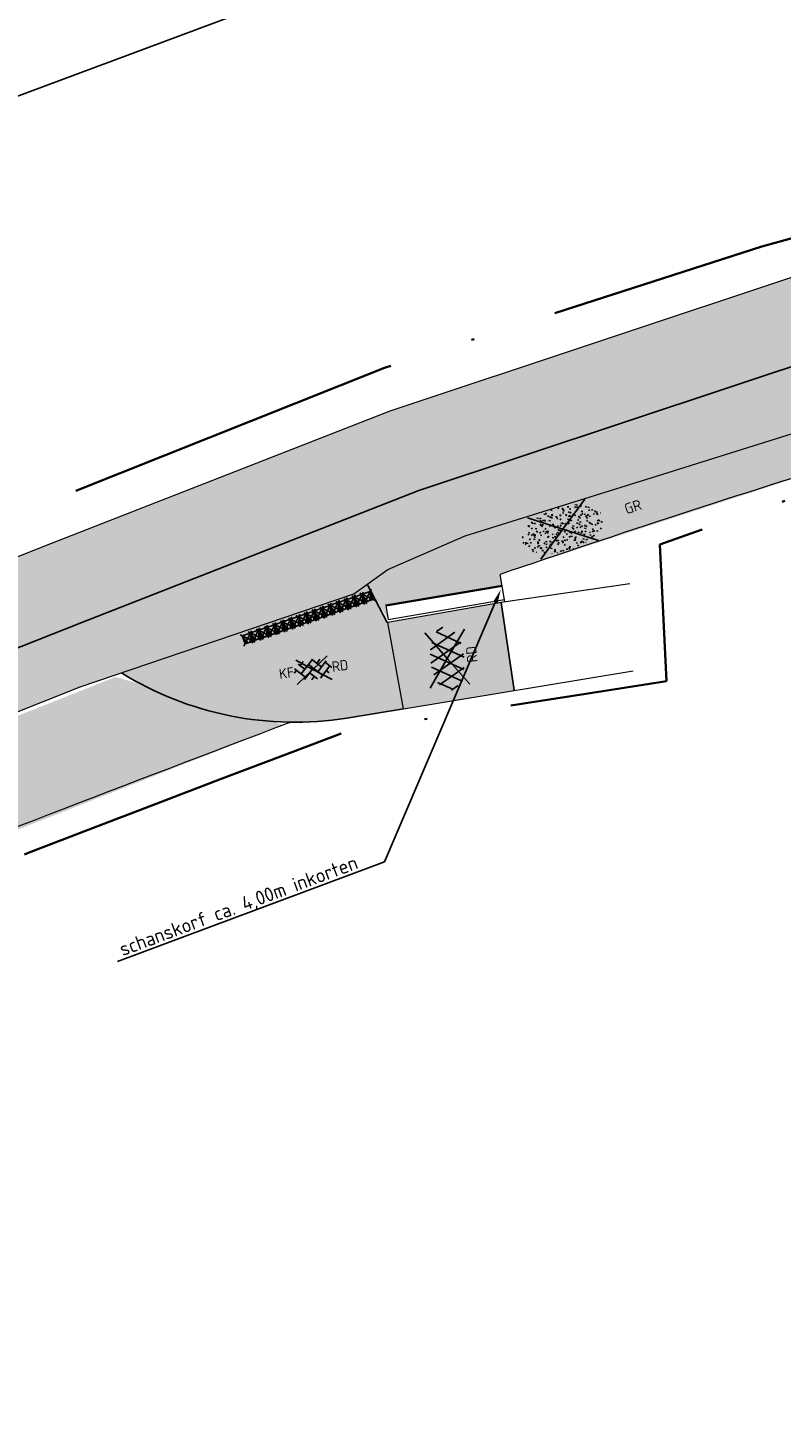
# Model space of a CAD drawing. Header units: metres. Extents: x 132493 to 135358, y 502695 to 503216.
# Tile 32 of 37: x 133378 to 133405, y 503120 to 503169. Entities that reach past the tile are written whole.
import ezdxf
from ezdxf import colors
from ezdxf.entities.mleader import LeaderData, LeaderLine
from ezdxf.enums import TextEntityAlignment as Align
from ezdxf.math import Vec2, Vec3

# ---------------------------------------------------------------- set-up
doc = ezdxf.new("R2010")
doc.units = ezdxf.units.M
doc.linetypes.add('XX-PROJECTGRENS', pattern=[18, 12, -3, 0, -3])
doc.layers.get('Defpoints').update_dxf_attribs({"color": 3})
for name, color, linetype, lineweight, plot in [('ARC- groen', 92, 'Continuous', 35, False), ('ARC- opbreken bss kf kv rood', 10, 'Continuous', 20, False), ('ARC-opbreken asfalt rood', 11, 'Continuous', 20, False), ('ARC-opbreken asfalt zwart', 252, 'Continuous', 20, False)]:
    doc.layers.add(name, color=color, linetype=linetype, lineweight=lineweight, plot=plot)
for name, color, linetype, lineweight in [('N-WE-KG-GRENS_WERKGRENS-G', 5, 'XX-PROJECTGRENS', 35), ('N-WE-VH-KANTVERHARDING-G', 2, 'Continuous', 18), ('N-WE-VH-VERHARDING_ASFALT_ZAAGSNEDE-G', 7, 'VH-ZAAGSNEDE', 25), ('V-WE-GR-GRAS-S', 3, 'Continuous', 25), ('V-WE-IE-TERREINAFSCHEIDING_KUNSTMATIG_MUUR-G', 22, 'IE-TERREINAFSCHEIDING-KUNSTMATIG-DICHT-V', 35), ('V-WE-VH-KANTOPSLUITING_OPSLUITBAND_150X250-G', 190, 'VH-OPSLUITBAND_150X250-V', 25), ('V-WE-VH-VERHARDING_ASFALT-S', 2, 'Continuous', 25), ('V-WE-VH-VERHARDING_BETONSTRAATSTEEN_KEPER-S', 2, 'Continuous', 25), ('V-WE-VH-VERKEERSTEGEL-S', 7, 'Continuous', 25), ('X-XX-AL-AANPIJLING-T25', 7, 'Continuous', 25)]:
    doc.layers.add(name, color=color, linetype=linetype, lineweight=lineweight)
doc.styles.add('NLCS-ISO', font='NLCS-ISO.ttf')
doc.styles.add('NLCS-ISO-M200-T25', font='NLCS-ISO.ttf', dxfattribs={"height": 0.5})
doc.linetypes.add('IE-TERREINAFSCHEIDING-KUNSTMATIG-DICHT-V', pattern='A,8,[24,NLCS.SHX,S=0.6,R=0,X=-4,Y=0],-1,[82,NLCS.SHX,S=0.75,R=90,X=0,Y=0],-1', length=10)
doc.linetypes.add('VH-OPSLUITBAND_150X250-V', pattern='A,8,[24,NLCS.SHX,S=1,R=0,X=0,Y=0],8,-2,4,-2', length=24)
doc.linetypes.add('VH-ZAAGSNEDE', pattern='A,1e-05,-2.54,[181,NLCS.SHX,S=2.54,R=0,X=-2.54,Y=0],-5.08,[181,NLCS.SHX,S=2.54,R=180,X=2.54,Y=0],-2.54', length=10.16001)

# ---------------------------------------------------------------- blocks, each defined once
blk = doc.blocks.new('V-SVH-BSS_KEIFORMAAT_KEPER_KL-SO')
for p, q in [((-3.361200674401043, -0.2529887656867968), (-2.893163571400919, 0.2150483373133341)), ((-3.230866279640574, 0.552751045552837), (-1.408239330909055, -1.269875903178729)), ((3.33066907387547e-16, -1.215633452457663e-16), (-2.795956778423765, 2.012935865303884)), ((-2.443047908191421, 1.249856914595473), (-1.408239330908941, 0.2150483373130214)), ((-2.150701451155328, -0.5274137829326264), (0.07668490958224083, 1.699972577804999)), ((-2.150701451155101, 0.9575104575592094), (-1.491136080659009, 1.61707582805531)), ((-1.697265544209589, -1.558902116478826), (0.07668490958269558, 0.2150483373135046)), ((-0.6657772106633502, 0.9575104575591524), (1.561609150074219, -1.269875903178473)), ((-0.0233001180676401, 1.799957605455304), (1.56160915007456, 0.2150483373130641)), ((3.33066907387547e-16, -2.464634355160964e-16), (2.795956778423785, 2.012935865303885)), ((0.819147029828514, 0.9575104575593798), (1.48126162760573, 1.619625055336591)), ((0.8191470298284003, -0.5274137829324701), (2.540532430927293, 1.193971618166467)), ((1.135075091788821, -1.696409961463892), (3.046533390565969, 0.2150483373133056)), ((2.304071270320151, 0.9575104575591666), (3.386689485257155, -0.1251077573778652)), ((0, -1.215633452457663e-16), (-3.12887873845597, -2.252621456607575)), ((-0.6657772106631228, -0.5274137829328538), (0.5803163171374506, -1.773507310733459)), ((-0.4383699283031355, -1.784930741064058), (0.0766849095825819, -1.269875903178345)), ((6.661338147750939e-16, -2.464634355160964e-16), (3.12887873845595, -2.252621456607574)), ((2.304071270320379, -0.5274137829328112), (2.796901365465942, -1.020243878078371))]:
    blk.add_line(p, q)
at = {"style": 'NLCS-ISO'}
blk.add_attdef('FORMAAT', text='', height=1.8, dxfattribs=at).set_placement((-3.394710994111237, -0.01897021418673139), align=Align.MIDDLE_RIGHT)
blk.add_attdef('KLEUR', text='', height=1.8, dxfattribs=at).set_placement((3.39489953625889, -7.275957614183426e-16), align=Align.MIDDLE_LEFT)
at = {"style": 'NLCS-ISO', "flags": 1}
blk.add_attdef('FUNCTIE', text='', height=1.8, dxfattribs=at).set_placement((0.1159930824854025, -3.584775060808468), align=Align.MIDDLE_CENTER)
blk = doc.blocks.new('V-SVH-VERKEERSTEGEL_300X300_HAAIENTAND')
h = blk.add_hatch(color=253)
h.paths.add_polyline_path([(-0.15, -0.3), (-0.1499999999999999, -2.273736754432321e-17), (1.387778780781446e-17, -0.3)])
h.paths.add_polyline_path([(-1.387778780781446e-17, -0.3), (0.15, -2.273736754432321e-17), (0.15, -0.3)])
at = {"ltscale": 0.001, "flags": 128}
for points in [[(0.2121320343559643, 0.06213203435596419), (-0.2121320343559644, -0.3621320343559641)], [(0.2121320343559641, -0.3621320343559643), (-0.2121320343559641, 0.06213203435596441)]]:
    blk.add_lwpolyline(points, dxfattribs=at)
blk.add_3dface([(-0.15, -0.3), (0.15, -0.3), (0.15, 0), (-0.15, 0)])
blk = doc.blocks.new('V-SVH-ASFALT-SO')
for p, q in [((1.110223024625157e-16, -2.498001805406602e-16), (-4.895333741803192, 3.524372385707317)), ((1.110223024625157e-16, -4.024558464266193e-16), (4.895333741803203, 3.524372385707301)), ((-3.33066907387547e-16, -2.498001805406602e-16), (-4.895333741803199, -3.524372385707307)), ((5.551115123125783e-16, -4.024558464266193e-16), (4.895333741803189, -3.524372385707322))]:
    blk.add_line(p, q)
at = {"ltscale": 0.1}
for p, q in [((-4.100111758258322, -2.048697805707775), (-1.242826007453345, 2.900266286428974)), ((0.5636441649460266, -2.958081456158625), (-2.659220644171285, 2.624084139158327)), ((-2.190445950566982, -2.741059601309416), (1.077105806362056, 2.918506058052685)), ((2.677281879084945, -2.619009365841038), (-0.5432607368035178, 2.959134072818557)), ((4.510772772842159, -1.794708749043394), (1.852845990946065, 2.808955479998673)), ((-5.554205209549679, -0.567261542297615), (-4.018330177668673, 2.092952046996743)), ((-1.82940820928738, -2.81319315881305), (-4.495765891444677, 1.805073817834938)), ((-0.01487396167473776, -2.972858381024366), (3.131131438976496, 2.476182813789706)), ((2.466129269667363, -2.675634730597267), (4.87972582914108, 1.504837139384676)), ((5.637525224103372, 0.2536987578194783), (4.955691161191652, 1.434669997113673)), ((-4.910060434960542, -1.477346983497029), (-5.644711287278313, -0.2048943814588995))]:
    blk.add_line(p, q, dxfattribs=at)
at = {"style": 'NLCS-ISO'}
blk.add_attdef('KLEUR', text='', height=1.8, dxfattribs=at).set_placement((7.295467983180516, 1.13686837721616e-13), align=Align.MIDDLE_LEFT)
at = {"style": 'NLCS-ISO', "flags": 1}
blk.add_attdef('FUNCTIE', text='', height=1.8, dxfattribs=at).set_placement((0.1159930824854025, -3.584775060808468), align=Align.MIDDLE_CENTER)
blk = doc.blocks.new('V-SGR-GRAS_01-SO')
at = {"ltscale": 0.1}
for p, q in [((-1.448094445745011, 0.6444293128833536), (-1.520538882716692, 0.6638407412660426)), ((0, 0), (-1.426722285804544, 1.027161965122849)), ((-1.301832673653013, 0.7612362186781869), (-1.32375157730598, 0.7738911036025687)), ((-1.2843362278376, 0.6840517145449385), (-1.277799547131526, 0.7587663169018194)), ((-1.153848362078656, 0.6473139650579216), (-1.206881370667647, 0.7003469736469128)), ((-0.9386756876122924, 0.8402425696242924), (-1.003627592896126, 0.8777425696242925)), ((-0.8917062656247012, 0.8119036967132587), (-0.8167062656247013, 0.8119036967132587)), ((-0.8732799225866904, 0.6553100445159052), (-0.8863035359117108, 0.7291706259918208)), ((-0.7295842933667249, 0.6473139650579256), (-0.7826173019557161, 0.7003469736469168)), ((-0.6887983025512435, 0.606853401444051), (-0.6822616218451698, 0.6815680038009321)), ((-0.5755187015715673, 0.9192489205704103), (-0.6404706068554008, 0.9567489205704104)), ((-0.5619066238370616, 0.9188498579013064), (-0.5088736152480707, 0.9718828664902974)), ((-0.4269372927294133, 0.7849215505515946), (-0.4993817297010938, 0.8043329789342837)), ((-0.4246052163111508, 0.7057330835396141), (-0.3596533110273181, 0.743233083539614)), ((-0.305320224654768, 0.6473139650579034), (-0.3583532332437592, 0.7003469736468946)), ((-0.3167062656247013, 0.8119036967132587), (-0.2417062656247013, 0.8119036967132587)), ((-0.3159448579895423, 0.773800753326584), (-0.2435004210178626, 0.7932121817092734)), ((-0.278054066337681, 0.7348787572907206), (-0.2910776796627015, 0.8087393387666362)), ((-0.2123617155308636, 0.998255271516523), (-0.2688534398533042, 1.03087078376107)), ((-0.07755409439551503, 0.6317489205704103), (-0.1425059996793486, 0.6692489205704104)), ((0, 0), (1.426722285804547, 1.027161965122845)), ((0.1189438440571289, 0.6473139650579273), (0.06591083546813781, 0.7003469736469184)), ((0.07335939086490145, 0.9932330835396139), (0.1383112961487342, 1.030733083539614)), ((0.2856028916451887, 0.7107552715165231), (0.2206509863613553, 0.7482552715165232)), ((0.2394624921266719, 0.9226217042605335), (0.3119069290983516, 0.9420331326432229)), ((0.2582937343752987, 0.8119036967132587), (0.3332937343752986, 0.8119036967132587)), ((0.3171717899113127, 0.8144474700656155), (0.3041481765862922, 0.888308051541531)), ((0.5432079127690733, 0.6473139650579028), (0.4901749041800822, 0.700346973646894)), ((0.5942198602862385, 0.9254137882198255), (0.521775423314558, 0.9448252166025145)), ((0.6487598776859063, 0.7897616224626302), (0.5838079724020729, 0.8272616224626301)), ((0.8332937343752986, 0.8119036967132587), (0.9082937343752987, 0.8119036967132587)), ((0.9123976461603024, 0.8940161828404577), (0.9069385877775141, 0.9249760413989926)), ((0.9674719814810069, 0.6473139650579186), (0.9144389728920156, 0.7003469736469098)), ((0.9271252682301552, 0.7644672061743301), (0.992077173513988, 0.8019672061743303)), ((1.011916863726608, 0.8687679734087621), (0.946964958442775, 0.9062679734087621)), ((1.149627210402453, 0.7765928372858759), (1.077182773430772, 0.796004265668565)), ((1.109260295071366, 0.767454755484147), (1.181704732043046, 0.7868661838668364)), ((1.391736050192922, 0.6473139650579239), (1.338703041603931, 0.7003469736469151)), ((-1.963883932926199, -0.07009183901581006), (-1.976907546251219, 0.003768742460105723)), ((-1.929988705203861, 0.1884380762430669), (-1.925125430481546, 0.244025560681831)), ((-1.893339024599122, 0.2367171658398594), (-1.921057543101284, 0.2527204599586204)), ((-1.667776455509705, 0.02335000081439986), (-1.595332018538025, 0.04276142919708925)), ((-1.595790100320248, 0.240727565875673), (-1.64882310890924, 0.2937605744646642)), ((-1.530182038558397, 0.3157235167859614), (-1.59513394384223, 0.3532235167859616)), ((-1.516706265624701, 0.1869036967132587), (-1.441706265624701, 0.1869036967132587)), ((-1.468505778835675, 0.5757413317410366), (-1.481529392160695, 0.6496019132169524)), ((-1.358436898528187, 0.2062951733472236), (-1.430881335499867, 0.2257066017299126)), ((-1.426759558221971, 0.4761588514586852), (-1.354315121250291, 0.4955702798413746)), ((0, 0), (-1.426722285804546, -1.027161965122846)), ((-1.420534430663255, 0.1307330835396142), (-1.355582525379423, 0.1682330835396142)), ((-1.36865807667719, 0.009476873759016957), (-1.38168169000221, 0.08333745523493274)), ((-1.375079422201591, 0.1056770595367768), (-1.3220464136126, 0.1587100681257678)), ((-1.334450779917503, 0.1112397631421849), (-1.327914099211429, 0.1859543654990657)), ((-1.1670250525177, 0.394729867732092), (-1.231976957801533, 0.4322298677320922)), ((-1.171526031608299, 0.2407275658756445), (-1.22455904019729, 0.2937605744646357)), ((-1.112369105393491, 0.1721709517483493), (-1.039924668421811, 0.1915823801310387)), ((-1.032217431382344, 0.02822351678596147), (-1.097169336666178, 0.06572351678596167)), ((-0.9684930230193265, 0.5122634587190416), (-0.9154600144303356, 0.5652964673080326)), ((-0.8926870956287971, 0.4956083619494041), (-0.9651315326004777, 0.5150197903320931)), ((-0.9417062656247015, 0.1869036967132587), (-0.8667062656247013, 0.1869036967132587)), ((-0.9225698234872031, 0.4182330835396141), (-0.8576179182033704, 0.4557330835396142)), ((-0.8030295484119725, 0.05747422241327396), (-0.8754739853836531, 0.07688565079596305)), ((-0.8713522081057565, 0.6249798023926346), (-0.7989077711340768, 0.644391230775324)), ((-0.8038680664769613, 0.4737362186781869), (-0.8688199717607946, 0.5112362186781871)), ((-0.7472619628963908, 0.2407275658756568), (-0.800294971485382, 0.293760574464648)), ((-0.7734322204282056, 0.0890455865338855), (-0.786455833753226, 0.1629061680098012)), ((-0.738912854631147, 0.03404145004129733), (-0.7323761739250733, 0.1087560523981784)), ((-0.6690604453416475, 0.107229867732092), (-0.734012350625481, 0.1447298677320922)), ((-0.5569617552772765, 0.3209919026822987), (-0.4845173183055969, 0.3404033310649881)), ((-0.4407110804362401, 0.5527425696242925), (-0.5056629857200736, 0.5902425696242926)), ((-0.3372797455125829, 0.3467874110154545), (-0.4097241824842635, 0.3661988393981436)), ((-0.3229978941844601, 0.2407275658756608), (-0.3760309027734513, 0.293760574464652)), ((-0.305903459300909, 0.186236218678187), (-0.3708553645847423, 0.2237362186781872)), ((-0.3667062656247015, 0.1869036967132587), (-0.2917062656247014, 0.1869036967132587)), ((-0.2425713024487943, 0.01700400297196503), (-0.1701268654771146, 0.03641543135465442)), ((-0.1782063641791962, 0.1686142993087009), (-0.1912299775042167, 0.2424748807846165)), ((-0.1433749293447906, -0.04315686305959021), (-0.1368382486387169, 0.03155773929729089)), ((-0.09326037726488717, 0.5296550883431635), (-0.08672369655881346, 0.6043696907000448)), ((-0.08460954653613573, 0.1587100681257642), (-0.03157653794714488, 0.2117430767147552)), ((-0.06880394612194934, 0.1894672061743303), (-0.003852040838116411, 0.2269672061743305)), ((0.05725352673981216, 0.2652425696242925), (-0.007698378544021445, 0.3027425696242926)), ((-0.001554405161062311, 0.4698128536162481), (0.07089003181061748, 0.4892242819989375)), ((2.220446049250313e-16, 0), (1.426722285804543, -1.02716196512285)), ((0.1012661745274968, 0.2407275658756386), (0.04823316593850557, 0.2937605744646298)), ((0.128470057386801, 0.6361005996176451), (0.05602562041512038, 0.6555120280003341)), ((0.2181276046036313, 0.1979664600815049), (0.1456831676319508, 0.217377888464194)), ((0.2082937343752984, 0.1869036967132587), (0.2832937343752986, 0.1869036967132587)), ((0.3128360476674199, 0.1658249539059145), (0.3852804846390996, 0.1852363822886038)), ((0.3219768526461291, 0.565296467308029), (0.37500986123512, 0.61832947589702)), ((0.4204105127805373, 0.3442489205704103), (0.3554586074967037, 0.3817489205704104)), ((0.4170194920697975, 0.2481830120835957), (0.403995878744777, 0.3220435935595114)), ((0.4291606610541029, 0.4769672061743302), (0.4941125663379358, 0.5144672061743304)), ((0.5255302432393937, 0.2407275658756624), (0.4724972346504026, 0.2937605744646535)), ((0.5552181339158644, -0.02225743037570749), (0.4902662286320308, 0.01524256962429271)), ((0.5022775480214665, 0.4524567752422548), (0.5088142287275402, 0.5271713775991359)), ((0.5538529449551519, 0.6186338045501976), (0.6262973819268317, 0.638045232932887)), ((0.6838774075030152, 0.4872796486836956), (0.6114329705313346, 0.5066910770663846)), ((0.7735349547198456, 0.04914550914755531), (0.701090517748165, 0.06855693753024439)), ((0.7835674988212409, 0.4232552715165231), (0.7186155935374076, 0.4607552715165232)), ((0.7832937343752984, 0.1869036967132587), (0.8582937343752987, 0.1869036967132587)), ((0.9183751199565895, 0.05674892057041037), (0.853423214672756, 0.09424892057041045)), ((0.8682433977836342, 0.3146459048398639), (0.9406878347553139, 0.3340573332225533)), ((0.9497943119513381, 0.240727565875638), (0.896761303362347, 0.2937605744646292)), ((1.012245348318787, 0.3277517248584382), (0.9992217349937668, 0.4016123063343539)), ((1.146724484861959, 0.5022616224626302), (1.081772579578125, 0.5397616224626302)), ((1.097815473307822, 0.3752584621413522), (1.104352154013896, 0.4499730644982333)), ((1.239284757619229, 0.338458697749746), (1.166840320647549, 0.357870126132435)), ((1.18263385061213, 0.01065800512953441), (1.255078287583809, 0.0300694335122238)), ((1.205860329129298, 0.2117430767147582), (1.258893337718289, 0.2647760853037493)), ((1.281532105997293, 0.1357552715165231), (1.21658020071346, 0.1732552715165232)), ((1.282926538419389, 0.2482013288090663), (1.347878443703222, 0.2857013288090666)), ((1.374058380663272, 0.2407275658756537), (1.32102537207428, 0.2937605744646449)), ((1.358293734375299, 0.1869036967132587), (1.433293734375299, 0.1869036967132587)), ((1.423650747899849, 0.4634668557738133), (1.496095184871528, 0.4828782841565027)), ((1.509881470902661, 0.5812679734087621), (1.444929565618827, 0.6187679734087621)), ((1.644689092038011, 0.2147616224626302), (1.579737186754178, 0.2522616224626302)), ((1.607471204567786, 0.4073204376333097), (1.594447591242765, 0.4811810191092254)), ((1.693353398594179, 0.2980601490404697), (1.699890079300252, 0.3727747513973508)), ((1.794692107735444, 0.1896377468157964), (1.722247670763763, 0.2090491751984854)), ((1.738041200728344, 0.1594789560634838), (1.810485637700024, 0.1788903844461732)), ((1.798322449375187, 0.240727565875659), (1.745289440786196, 0.2937605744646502)), ((1.933293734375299, 0.1869036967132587), (1.948146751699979, 0.1869036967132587)), ((-1.918499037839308, -0.1567669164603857), (-1.853547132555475, -0.1192669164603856)), ((-1.824186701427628, -0.08301801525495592), (-1.896631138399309, -0.06360658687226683)), ((-1.758531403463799, -0.1297891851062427), (-1.823483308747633, -0.0922891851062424)), ((-1.781665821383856, -0.300909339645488), (-1.728632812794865, -0.247876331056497)), ((-1.623723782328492, -0.4962955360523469), (-1.688675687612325, -0.4587955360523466)), ((-1.631145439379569, -0.572445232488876), (-1.68417844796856, -0.5194122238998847)), ((-1.613467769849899, -0.1658588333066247), (-1.666500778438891, -0.1128258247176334)), ((-1.566706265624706, -0.4380963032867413), (-1.491706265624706, -0.4380963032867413)), ((-1.535305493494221, -0.6572178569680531), (-1.497745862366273, -0.6355327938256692)), ((-1.395374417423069, -0.05078283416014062), (-1.460326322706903, -0.01328283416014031)), ((-1.384565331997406, -0.4615721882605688), (-1.378028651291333, -0.3868575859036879)), ((-1.353386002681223, -0.2806378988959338), (-1.280941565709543, -0.2612264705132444)), ((-1.268779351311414, -0.2318389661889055), (-1.341223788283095, -0.2124275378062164)), ((-1.260566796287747, -0.4172891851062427), (-1.32551870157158, -0.3797891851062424)), ((-1.268810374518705, -0.5567875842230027), (-1.281833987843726, -0.4829270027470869)), ((-1.206881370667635, -0.5724452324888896), (-1.259914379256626, -0.5194122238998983)), ((-1.179121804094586, -0.6699731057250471), (-1.251566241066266, -0.650561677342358)), ((-1.189203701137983, -0.1658588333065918), (-1.242236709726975, -0.1128258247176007)), ((-1.064733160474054, -0.3855327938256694), (-0.9997812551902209, -0.3480327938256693)), ((-1.038995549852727, -0.5846257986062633), (-0.9665511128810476, -0.5652143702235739)), ((-0.991706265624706, -0.4380963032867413), (-0.9167062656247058, -0.4380963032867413)), ((-0.8974098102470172, -0.3382828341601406), (-0.9623617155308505, -0.3007828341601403)), ((-0.8977823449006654, -0.6544627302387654), (-0.8447493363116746, -0.6014297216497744)), ((-0.7826173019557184, -0.5724452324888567), (-0.8356503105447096, -0.5194122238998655)), ((-0.7649396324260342, -0.1658588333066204), (-0.8179726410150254, -0.1128258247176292)), ((-0.7979786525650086, -0.1318169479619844), (-0.7255342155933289, -0.112405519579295)), ((-0.7890274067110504, -0.5387705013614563), (-0.7824907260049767, -0.4640558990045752)), ((-0.7133720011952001, -0.3806599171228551), (-0.7858164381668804, -0.361248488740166)), ((-0.6735845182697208, -0.4772188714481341), (-0.6866081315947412, -0.4033582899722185)), ((-0.534252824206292, -0.2592764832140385), (-0.5992047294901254, -0.2217764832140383)), ((-0.5667685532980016, -0.09803279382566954), (-0.5018166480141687, -0.0605327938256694)), ((-0.4911959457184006, -0.2478763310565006), (-0.4381629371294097, -0.1948433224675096)), ((-0.483588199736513, -0.4358048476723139), (-0.4111437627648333, -0.4163934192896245)), ((-0.3994452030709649, -0.6257828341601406), (-0.4643971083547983, -0.5882828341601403)), ((-0.416706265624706, -0.4380963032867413), (-0.3417062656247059, -0.4380963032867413)), ((-0.3583532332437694, -0.5724452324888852), (-0.4113862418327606, -0.519412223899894)), ((-0.3406755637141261, -0.1658588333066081), (-0.3937085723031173, -0.1128258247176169)), ((-0.2476221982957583, -0.09134672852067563), (-0.3200666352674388, -0.07193530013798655)), ((-0.1710958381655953, -0.180270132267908), (-0.2360477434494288, -0.1427701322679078)), ((-0.1579646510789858, -0.5294808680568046), (-0.2304090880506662, -0.5100694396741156)), ((-0.2109672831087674, -0.6142986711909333), (-0.1460153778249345, -0.5767986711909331)), ((-0.193489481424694, -0.6159688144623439), (-0.1869528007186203, -0.5412542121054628)), ((-0.03628821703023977, -0.5467764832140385), (-0.1012401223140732, -0.5092764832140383)), ((-0.07835866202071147, -0.3976501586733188), (-0.09138227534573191, -0.3237895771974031)), ((0.0659108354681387, -0.5724452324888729), (0.01287782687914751, -0.5194122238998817)), ((0.08358850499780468, -0.1658588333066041), (0.0305554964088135, -0.1128258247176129)), ((0.07181915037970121, -0.2869838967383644), (0.1442635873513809, -0.2675724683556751)), ((0.1920611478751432, -0.101263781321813), (0.1271092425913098, -0.06376378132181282)), ((0.1582937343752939, -0.4380963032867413), (0.2332937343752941, -0.4380963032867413)), ((0.307785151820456, -0.2401676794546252), (0.2353407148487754, -0.2207562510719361)), ((0.326868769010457, -0.467770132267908), (0.2619168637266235, -0.4302701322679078)), ((0.2869973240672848, -0.3267986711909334), (0.3519492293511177, -0.2892986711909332)), ((0.3974426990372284, -0.6783018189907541), (0.324998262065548, -0.6588903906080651)), ((0.3862096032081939, -0.590971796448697), (0.4586540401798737, -0.5715603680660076)), ((0.3926875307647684, -0.6014297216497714), (0.4457205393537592, -0.5483967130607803)), ((0.4020484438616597, -0.6931671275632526), (0.4085851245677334, -0.6184525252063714)), ((0.4901749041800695, -0.5724452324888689), (0.4371418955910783, -0.5194122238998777)), ((0.4521629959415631, -0.1203551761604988), (0.4586996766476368, -0.04564057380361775)), ((0.5078525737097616, -0.1658588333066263), (0.4548195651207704, -0.1128258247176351)), ((0.5168671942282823, -0.3180814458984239), (0.5038435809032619, -0.2442208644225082)), ((0.6900257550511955, -0.388763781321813), (0.6250738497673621, -0.3512637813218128)), ((0.6272265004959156, -0.138162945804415), (0.6996709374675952, -0.1187515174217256)), ((0.7332937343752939, -0.4380963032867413), (0.8082937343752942, -0.4380963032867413)), ((0.7849619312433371, -0.03929867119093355), (0.84991383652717, -0.001798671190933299)), ((0.8631925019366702, -0.3889886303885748), (0.7907480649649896, -0.3695772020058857)), ((0.7992739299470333, -0.1948433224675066), (0.852306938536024, -0.1418103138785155)), ((0.9144389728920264, -0.5724452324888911), (0.8614059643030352, -0.5194122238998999)), ((0.9321166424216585, -0.1658588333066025), (0.8790836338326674, -0.1128258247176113)), ((0.9416169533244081, -0.4421508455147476), (1.014061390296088, -0.4227394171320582)), ((1.053182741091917, -0.3097574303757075), (0.988230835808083, -0.2722574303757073)), ((1.047700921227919, -0.1975534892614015), (1.054237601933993, -0.1228388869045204)), ((1.112093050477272, -0.2385127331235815), (1.099069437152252, -0.1646521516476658)), ((1.187990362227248, -0.676263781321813), (1.123038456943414, -0.6387637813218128)), ((1.140763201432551, -0.5555645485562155), (1.205715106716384, -0.5180645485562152)), ((1.32894230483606, -0.09967544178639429), (1.256497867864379, -0.0802640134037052)), ((1.338703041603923, -0.5724452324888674), (1.285670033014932, -0.5194122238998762)), ((1.356380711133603, -0.1658588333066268), (1.303347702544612, -0.1128258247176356)), ((1.308293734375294, -0.4380963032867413), (1.383293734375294, -0.4380963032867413)), ((1.418599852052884, -0.5378095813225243), (1.346155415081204, -0.5183981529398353)), ((1.416339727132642, -0.2307510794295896), (1.351387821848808, -0.1932510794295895)), ((1.551147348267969, -0.5972574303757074), (1.486195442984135, -0.5597574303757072)), ((1.497024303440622, -0.2933298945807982), (1.569468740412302, -0.2739184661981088)), ((1.638727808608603, -0.2680645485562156), (1.703679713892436, -0.2305645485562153)), ((1.643238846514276, -0.2747518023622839), (1.649775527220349, -0.2000372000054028)), ((1.684164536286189, -0.5473895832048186), (1.736190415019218, -0.4953637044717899)), ((1.70731890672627, -0.1589440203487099), (1.69429529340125, -0.08508343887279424)), ((1.71280390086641, -0.5222820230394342), (1.709934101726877, -0.5194122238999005)), ((1.779496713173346, -0.1517447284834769), (1.714544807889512, -0.1142447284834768)), ((1.780644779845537, -0.1658588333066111), (1.727611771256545, -0.1128258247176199)), ((1.884349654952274, -0.2484963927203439), (1.811905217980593, -0.2290849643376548)), ((-1.125759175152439, -0.7837955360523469), (-1.190711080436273, -0.7462955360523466)), ((-0.8361067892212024, -0.9432198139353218), (-0.8533279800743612, -0.9259986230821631)), ((-0.7626021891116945, -0.7047891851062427), (-0.8275540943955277, -0.6672891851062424)), ((-0.7246050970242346, -0.8886136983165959), (-0.6521606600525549, -0.8692022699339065)), ((-0.7089318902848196, -0.9017986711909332), (-0.6439799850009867, -0.864298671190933)), ((-0.6237144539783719, -0.8187940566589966), (-0.6961588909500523, -0.7993826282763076)), ((-0.5823747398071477, -0.9944952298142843), (-0.5867604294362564, -0.9696227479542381)), ((-0.3760309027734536, -0.9790316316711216), (-0.4290639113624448, -0.9259986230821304)), ((-0.2646375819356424, -0.9922891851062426), (-0.3295894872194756, -0.9547891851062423)), ((-0.1691977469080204, -0.7397927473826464), (-0.09675330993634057, -0.720381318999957)), ((-0.06830710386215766, -0.9676150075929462), (-0.1407515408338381, -0.9482035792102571)), ((-0.01389886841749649, -1.008016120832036), (0.03913414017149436, -0.9549831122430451)), ((0.04823316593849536, -0.9790316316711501), (-0.004799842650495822, -0.925998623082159)), ((0.02148904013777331, -0.9639146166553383), (0.008465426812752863, -0.8900540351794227)), ((0.09851940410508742, -0.9132828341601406), (0.03356749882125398, -0.8757828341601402)), ((0.1721150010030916, -1.036566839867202), (0.217637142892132, -1.024369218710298)), ((0.4616763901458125, -0.8342764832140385), (0.3967244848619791, -0.7967764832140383)), ((0.4724972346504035, -0.9790316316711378), (0.4194642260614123, -0.9259986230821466)), ((0.6167148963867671, -0.8843459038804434), (0.6036912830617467, -0.8104853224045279)), ((0.6427985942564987, -0.8430645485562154), (0.7077504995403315, -0.8055645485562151)), ((0.7006000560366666, -0.8949596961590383), (0.7730444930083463, -0.875548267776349)), ((0.8248333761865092, -0.755270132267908), (0.7598814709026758, -0.7177701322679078)), ((0.8560084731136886, -0.9382788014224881), (0.8437282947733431, -0.9259986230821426)), ((0.9528500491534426, -0.8271227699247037), (0.8804056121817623, -0.8077113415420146)), ((0.9975863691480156, -0.7703654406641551), (1.004123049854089, -0.695650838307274)), ((1.211940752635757, -0.804777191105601), (1.198917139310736, -0.7309166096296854)), ((1.256007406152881, -0.7461387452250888), (1.328451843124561, -0.7267273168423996))]:
    blk.add_line(p, q, dxfattribs=at)
at = {"ltscale": 0.1, "style": 'NLCS-ISO'}
blk.add_attdef('TYPE', text='', height=0.5, dxfattribs=at).set_placement((3.470943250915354, -0.01606055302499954), align=Align.MIDDLE_CENTER)

msp = doc.modelspace()

# ---------------------------------------------------------------- hatches: boundary and pattern name
at = {"layer": 'ARC- groen', "transparency": 33554559}
h = msp.add_hatch(color=256, dxfattribs=at)
h.dxf.hatch_style = 1
h.paths.add_polyline_path([(133395.2138750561, 503149.7016730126), (133391.0975724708, 503149.0015827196), (133391.1781974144, 503148.5081151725), (133390.4353640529, 503149.753086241), (133391.166871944, 503150.2796514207), (133393.9001083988, 503151.4625077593), (133402.7934627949, 503154.2452311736), (133417.0986122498, 503158.5587357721), (133423.8681380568, 503160.1114774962), (133424.0592736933, 503158.7451399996), (133415.9550752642, 503156.6365323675), (133407.8634284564, 503154.2509448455), (133395.1436057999, 503150.1007027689)])
h = msp.add_hatch(color=256, dxfattribs=at)
h.dxf.hatch_style = 1
h.paths.add_polyline_path([(133353.6546052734, 503131.4579193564), (133329.1763163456, 503121.0690757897), (133332.1126826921, 503125.9033861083), (133354.4797842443, 503135.7221911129), (133381.5248329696, 503146.4733522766), (133387.4827712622, 503144.7781038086)])
at = {"layer": 'ARC- opbreken bss kf kv rood', "transparency": 33554559}
h = msp.add_hatch(color=256, dxfattribs=at)
h.dxf.hatch_style = 1
edge = h.paths.add_edge_path()
edge.add_line((133391.1627762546, 503148.3976048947), (133391.7248256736, 503145.3494838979))
edge.add_line((133391.7248256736, 503145.3494838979), (133390.7198523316, 503145.1833866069))
edge.add_line((133390.7198523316, 503145.1833866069), (133389.714878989, 503145.0172893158))
edge.add_arc((133387.8744791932, 503156.51055236), 11.63968070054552, 264.7209195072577, 279.0974595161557, ccw=False)
edge.add_line((133386.8035467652, 503144.9202430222), (133385.5833313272, 503145.0985933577))
edge.add_arc((133387.8744791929, 503156.5105523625), 11.63968070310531, 238.1981468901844, 258.6478032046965, ccw=False)
edge.add_line((133381.7405620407, 503146.6182711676), (133389.9651241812, 503149.4145909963))
edge.add_line((133389.9651241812, 503149.4145909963), (133390.4361979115, 503149.751499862))
edge.add_line((133390.4361979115, 503149.751499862), (133391.1627762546, 503148.3976048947))
at = {"layer": 'ARC-opbreken asfalt rood', "transparency": 33554559}
h = msp.add_hatch(color=256, dxfattribs=at)
h.dxf.hatch_style = 1
h.paths.add_polyline_path([(133395.1937794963, 503149.1056148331), (133391.1627974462, 503148.3974899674), (133391.7248256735, 503145.3494838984), (133395.6370370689, 503145.9960758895)])
at = {"layer": 'ARC-opbreken asfalt zwart', "transparency": 33554559}
h = msp.add_hatch(color=256, dxfattribs=at)
h.dxf.hatch_style = 1
edge = h.paths.add_edge_path()
edge.add_line((133142.7519988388, 503058.2296231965), (133116.906840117, 503048.8841323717))
edge.add_line((133116.906840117, 503048.8841323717), (133108.8806011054, 503040.1684319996))
edge.add_line((133108.8806011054, 503040.1684319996), (133145.7842804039, 503053.0687654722))
edge.add_line((133145.7842804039, 503053.0687654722), (133171.944, 503062.633))
edge.add_line((133171.944, 503062.633), (133200.1831212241, 503073.2534529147))
edge.add_line((133200.1831212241, 503073.2534529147), (133211.3565, 503077.4215000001))
edge.add_line((133211.3565, 503077.4215000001), (133216.6852569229, 503079.441722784))
edge.add_line((133216.6852569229, 503079.441722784), (133230.2290576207, 503084.6264713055))
edge.add_line((133230.2290576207, 503084.6264713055), (133242.6496269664, 503089.4287347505))
edge.add_line((133242.6496269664, 503089.4287347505), (133259.3748476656, 503095.9965332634))
edge.add_line((133259.3748476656, 503095.9965332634), (133265.8435, 503098.626))
edge.add_line((133265.8435, 503098.626), (133270.424, 503100.521))
edge.add_line((133270.424, 503100.521), (133279.7993646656, 503104.2803945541))
edge.add_line((133279.7993646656, 503104.2803945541), (133285.9614553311, 503106.7145802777))
edge.add_line((133285.9614553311, 503106.7145802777), (133292.1747776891, 503109.3081297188))
edge.add_line((133292.1747776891, 503109.3081297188), (133296.7087371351, 503111.2006837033))
edge.add_line((133296.7087371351, 503111.2006837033), (133314.2773293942, 503118.498517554))
edge.add_line((133314.2773293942, 503118.498517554), (133324.3175554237, 503122.6583104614))
edge.add_line((133324.3175554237, 503122.6583104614), (133332.1126826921, 503125.9033861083))
edge.add_line((133332.1126826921, 503125.9033861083), (133341.174054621, 503129.8724905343))
edge.add_line((133341.174054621, 503129.8724905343), (133352.3005, 503134.7285))
edge.add_line((133352.3005, 503134.7285), (133357.5945592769, 503137.1022901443))
edge.add_line((133357.5945592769, 503137.1022901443), (133380.2713179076, 503146.1187337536))
edge.add_line((133380.2713179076, 503146.1187337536), (133389.9651241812, 503149.4145909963))
edge.add_line((133389.9651241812, 503149.4145909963), (133391.166871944, 503150.2796514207))
edge.add_line((133391.166871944, 503150.2796514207), (133393.9001083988, 503151.4625077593))
edge.add_line((133393.9001083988, 503151.4625077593), (133410.03, 503156.4965))
edge.add_line((133410.03, 503156.4965), (133417.0986122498, 503158.5587357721))
edge.add_line((133417.0986122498, 503158.5587357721), (133431.7648050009, 503161.9210289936))
edge.add_line((133431.7648050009, 503161.9210289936), (133450.7318781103, 503165.3560110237))
edge.add_line((133450.7318781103, 503165.3560110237), (133461.9987361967, 503167.5527682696))
edge.add_line((133461.9987361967, 503167.5527682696), (133466.4164438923, 503168.476160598))
edge.add_line((133466.4164438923, 503168.476160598), (133468.783, 503169.1195))
edge.add_line((133468.783, 503169.1195), (133476.0345245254, 503171.0715403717))
edge.add_line((133476.0345245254, 503171.0715403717), (133480.924, 503172.688))
edge.add_line((133480.924, 503172.688), (133485.1123417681, 503174.0530879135))
edge.add_line((133485.1123417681, 503174.0530879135), (133495.2403963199, 503177.9102993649))
edge.add_line((133495.2403963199, 503177.9102993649), (133504.3862172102, 503181.5135326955))
edge.add_line((133504.3862172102, 503181.5135326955), (133509.492, 503183.55))
edge.add_line((133509.492, 503183.55), (133511.2032040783, 503184.2298429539))
edge.add_line((133511.2032040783, 503184.2298429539), (133516.0706549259, 503185.9325503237))
edge.add_line((133516.0706549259, 503185.9325503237), (133514.3917552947, 503190.8918554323))
edge.add_line((133514.3917552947, 503190.8918554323), (133507.6998346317, 503188.5370277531))
edge.add_line((133507.6998346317, 503188.5370277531), (133495.7132380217, 503183.3975035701))
edge.add_line((133495.7132380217, 503183.3975035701), (133481.9239726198, 503178.2151867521))
edge.add_line((133481.9239726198, 503178.2151867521), (133468.8635904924, 503174.3392337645))
edge.add_line((133468.8635904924, 503174.3392337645), (133458.2749198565, 503172.0110853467))
edge.add_line((133458.2749198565, 503172.0110853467), (133452.4047121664, 503171.0182043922))
edge.add_line((133452.4047121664, 503171.0182043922), (133446.2232400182, 503169.9729990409))
edge.add_line((133446.2232400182, 503169.9729990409), (133432.2757506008, 503167.6283883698))
edge.add_arc((133484.2421307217, 502919.121768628), 253.8819503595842, 101.8111873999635, 105.1625097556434)
edge.add_line((133417.8373555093, 503164.165541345), (133410.7302109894, 503162.1788882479))
edge.add_line((133410.7302109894, 503162.1788882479), (133406.0407263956, 503160.80960614))
edge.add_line((133406.0407263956, 503160.80960614), (133398.6444491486, 503158.3508162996))
edge.add_line((133398.6444491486, 503158.3508162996), (133394.3250591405, 503156.9148949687))
edge.add_line((133394.3250591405, 503156.9148949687), (133391.2481719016, 503155.8920264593))
edge.add_line((133391.2481719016, 503155.8920264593), (133368.4300612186, 503146.9268479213))
edge.add_line((133368.4300612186, 503146.9268479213), (133348.130729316, 503139.0092835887))
edge.add_line((133348.130729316, 503139.0092835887), (133339.0054586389, 503135.3268448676))
edge.add_line((133339.0054586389, 503135.3268448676), (133333.7693173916, 503133.2138369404))
edge.add_line((133333.7693173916, 503133.2138369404), (133329.8801879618, 503131.6444061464))
edge.add_line((133329.8801879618, 503131.6444061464), (133322.0871109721, 503128.4726132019))
edge.add_line((133322.0871109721, 503128.4726132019), (133315.135, 503125.642))
edge.add_line((133315.135, 503125.642), (133310.3876316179, 503123.6354444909))
edge.add_line((133310.3876316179, 503123.6354444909), (133300.7164213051, 503119.5124182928))
edge.add_line((133300.7164213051, 503119.5124182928), (133296.896, 503117.936))
edge.add_line((133296.896, 503117.936), (133291.934, 503115.898))
edge.add_line((133291.934, 503115.898), (133277.5829924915, 503109.9802516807))
edge.add_line((133277.5829924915, 503109.9802516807), (133269.660587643, 503106.7199090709))
edge.add_line((133269.660587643, 503106.7199090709), (133228.2432761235, 503090.223061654))
edge.add_line((133228.2432761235, 503090.223061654), (133223.91, 503088.572))
edge.add_line((133223.91, 503088.572), (133218.923, 503086.6665))
edge.add_line((133218.923, 503086.6665), (133200.7851276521, 503079.9260968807))
edge.add_line((133200.7851276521, 503079.9260968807), (133192.1834537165, 503076.6864850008))
edge.add_line((133192.1834537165, 503076.6864850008), (133165.3527977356, 503066.6293973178))
edge.add_line((133165.3527977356, 503066.6293973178), (133157.5858610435, 503063.6930679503))
edge.add_line((133157.5858610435, 503063.6930679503), (133142.7519988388, 503058.2296231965))

# ---------------------------------------------------------------- linework, layer by layer
at = {"layer": 'Defpoints', "elevation": -7055.849716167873, "flags": 128}
msp.add_lwpolyline([(133328.9498792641, 503148.7472307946), (133508.6880996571, 503215.6908478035), (133536.9942901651, 503139.6910059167), (133357.256069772, 503072.7473889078)], close=True, dxfattribs=at)
at = {"layer": 'Defpoints', "flags": 128}
msp.add_lwpolyline([(133369.5292758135, 503144.1354813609), (133380.3355214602, 503148.4006071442), (133392.2686282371, 503153.0698354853), (133406.9346508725, 503157.9453514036), (133416.2114834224, 503160.6540927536), (133420.9972736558, 503161.8761869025), (133425.7897243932, 503163.0999818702), (133429.3392587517, 503163.8956708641), (133432.8529438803, 503164.6833236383), (133446.7205701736, 503167.0145091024), (133447.0333251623, 503167.0670840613), (133452.90502313, 503168.0602170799), (133458.8475305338, 503169.0653267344), (133469.6134379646, 503171.4324444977), (133482.8796350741, 503175.369477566), (133496.8326298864, 503180.6133275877), (133508.7877728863, 503185.7393653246), (133510.8615067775, 503186.4652192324)], dxfattribs=at)
at = {"layer": 'N-WE-KG-GRENS_WERKGRENS-G', "flags": 128}
msp.add_lwpolyline([(132714.2253158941, 502831.3904483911), (132712.7400949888, 502830.0161407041), (132714.1731425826, 502827.1052403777), (132719.4251604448, 502816.1866046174), (132713.9174027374, 502811.8229371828, 0.04161843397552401), (132718.6427681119, 502809.6287933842, 0.09745513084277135), (132725.8804583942, 502809.0646027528), (132725.8125626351, 502804.7527027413), (132725.6099385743, 502797.8086237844), (132725.1053925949, 502797.8233461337, -0.135959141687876), (132716.3704461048, 502797.1749889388), (132711.3572987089, 502798.4330373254), (132706.3933053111, 502799.6787505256), (132700.2689487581, 502800.2533693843, -0.009927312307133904), (132677.6423638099, 502796.2204368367), (132632.4775441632, 502780.0411305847), (132631.3302142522, 502779.1512723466), (132632.0502299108, 502777.5865491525), (132622.168617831, 502772.6569421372), (132620.9717571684, 502775.0561014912), (132620.4519287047, 502775.3022731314), (132554.7125988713, 502749.9192737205), (132553.5520077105, 502749.2593933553), (132548.0520104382, 502747.4137700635), (132545.4075692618, 502745.6198070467), (132545.4636435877, 502743.7122677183), (132548.2703150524, 502740.2041546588), (132546.1977120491, 502738.5524976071), (132547.2734198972, 502736.3736973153), (132545.773115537, 502735.6868012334), (132549.5112197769, 502726.1300581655), (132550.9953625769, 502723.075728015), (132548.6114247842, 502721.9184287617), (132542.8630033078, 502733.748541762), (132538.4003322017, 502731.5800659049), (132545.6203605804, 502716.6702314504), (132539.1543029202, 502713.582988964), (132538.3787504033, 502715.2073406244), (132538.8299591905, 502715.4227718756, 0.1258055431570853), (132540.8642619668, 502717.121495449), (132538.2229633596, 502722.5858758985), (132533.0917598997, 502720.1696919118), (132531.9897855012, 502722.4959291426), (132537.06849646, 502724.96466485), (132534.5651297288, 502730.1339482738), (132532.6554730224, 502734.0772605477), (132529.4452623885, 502740.761434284, 0.3885101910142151), (132526.4405938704, 502741.9752038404), (132517.3612774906, 502738.5866334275), (132516.3409391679, 502741.2473833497), (132514.3343546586, 502748.3721289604), (132518.7602017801, 502750.017851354), (132518.7078413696, 502750.1586643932), (132537.4658066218, 502757.1237498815), (132545.2267770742, 502760.1067389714), (132545.3430136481, 502759.9905023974), (132617.2179337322, 502787.5652962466, 0.0530358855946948), (132670.1520954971, 502814.1423324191), (132672.3265500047, 502817.6322222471), (132670.7549624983, 502818.6114352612), (132672.1943896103, 502820.9216431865), (132670.4513079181, 502822.0267407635), (132673.8028653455, 502827.2857703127), (132676.7105516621, 502830.3663762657), (132678.6356808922, 502831.8345226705), (132679.3636294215, 502829.7175962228), (132686.5403633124, 502831.996473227), (132685.8887513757, 502832.7922795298), (132687.7843656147, 502834.3444221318), (132685.8924956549, 502836.654941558, -0.03363462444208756), (132681.7567952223, 502842.4619635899), (132688.1466029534, 502846.9156222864), (132694.7811445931, 502837.3968314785), (132696.5537453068, 502838.8858371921), (132699.4390531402, 502838.5227991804), (132704.6475855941, 502843.3276917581), (132708.6928347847, 502846.9399721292), (132708.7889737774, 502849.3249708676), (132723.0757401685, 502862.504571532, 0.07308262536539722), (132734.9296173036, 502877.1697995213), (132757.8275011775, 502915.9053533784), (132758.6960745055, 502915.4095598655), (132759.1679985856, 502916.2078974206), (132760.3906122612, 502915.428677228), (132762.0341197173, 502915.8510020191, -0.02648883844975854), (132766.1507159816, 502921.6317261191), (132767.8034618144, 502923.534666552, -0.1483820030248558), (132790.4768695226, 502936.940914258), (132818.0074301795, 502943.8991565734), (132826.6721795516, 502946.2000181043), (132835.264211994, 502948.5399119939), (132853.030991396, 502954.7204042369), (132855.5430462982, 502955.5943731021), (132893.6670651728, 502969.9346445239), (132911.4250937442, 502976.5518217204), (132985.9372209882, 503003.554560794), (133023.5711726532, 503017.0704657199), (133037.4729290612, 503022.0417912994), (133036.8284805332, 503023.8357818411), (133048.3715800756, 503027.8953449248), (133048.97521697, 503026.1071146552), (133048.9911361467, 503026.1127395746), (133116.4164145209, 503049.9369461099), (133129.5936692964, 503053.9728422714), (133207.8773459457, 503083.0824674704), (133221.6020627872, 503088.229315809), (133252.5806296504, 503100.4096689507), (133277.3930948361, 503110.4427945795), (133306.0693888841, 503122.394261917), (133329.6915567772, 503132.1074622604), (133343.7506007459, 503138.2081911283), (133361.8374489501, 503145.7804018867), (133391.0475199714, 503157.4094206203), (133404.4047577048, 503161.7069303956), (133414.3680779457, 503164.4651842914), (133423.3375518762, 503166.665003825), (133422.7640556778, 503168.0921528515), (133426.0535146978, 503169.4217021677), (133426.8625576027, 503167.4200363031), (133431.5381101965, 503168.3037502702), (133432.8605034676, 503169.7050978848, -0.01252502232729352), (133446.1950836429, 503172.024689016), (133446.4274399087, 503171.1419565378), (133453.6951711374, 503172.4352029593), (133464.2441775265, 503174.5581261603), (133468.7507191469, 503175.6983460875), (133481.3466587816, 503179.8027244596), (133494.5838262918, 503184.5239476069), (133505.9859397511, 503189.2401041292), (133509.7453047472, 503190.5054281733), (133516.5469371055, 503192.9082903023), (133520.2490062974, 503182.1618742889), (133500.0104023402, 503174.4274569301), (133496.1304450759, 503172.7271114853), (133491.3793823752, 503168.1817010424), (133489.9685666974, 503172.1368100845, -0.001551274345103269), (133487.1674594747, 503171.1474206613, -0.02365583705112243), (133473.9172051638, 503167.2191786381, -0.09025762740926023), (133471.022142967, 503165.2937241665), (133449.108795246, 503158.5337313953), (133447.9712047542, 503161.9662686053), (133447.2343836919, 503162.6708405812, 0.0522661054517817), (133400.8006422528, 503151.1583812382), (133401.0319163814, 503146.3192967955), (133398.1815961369, 503145.8738086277), (133389.706913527, 503144.5492659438, 0.007004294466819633), (133353.8959263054, 503130.4761869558, 0.0005797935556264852), (133350.949471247, 503129.2663756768), (133350.4881779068, 503128.3037546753), (133331.4339915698, 503120.1368624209), (133318.7108270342, 503114.6835351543), (133316.0634265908, 503108.0857307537), (133308.6707664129, 503105.028186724), (133301.2143453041, 503108.4141632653), (133286.9959372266, 503102.611572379), (133286.8641141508, 503102.663705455), (133275.2480078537, 503097.9132657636), (133256.6406850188, 503090.2815487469), (133233.221242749, 503081.2590805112), (133231.4393499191, 503077.3620802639), (133227.6286606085, 503079.1045076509), (133217.6736325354, 503075.2692786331), (133153.4352097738, 503051.2787820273), (133140.9956119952, 503046.8551439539), (133135.5872467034, 503044.9842156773), (133134.6884052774, 503047.4809715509), (133133.4898386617, 503047.0494830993, 0.1102594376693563), (133115.8269476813, 503035.8476061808), (133100.7363959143, 503020.7744244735, 0.265135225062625), (133098.6401080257, 503013.1295457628), (133089.7072472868, 503009.9835794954, 0.2579390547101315), (133083.442742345, 503014.5278438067, 0.006082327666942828), (133083.2493027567, 503014.5493125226), (133077.9674409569, 503015.0705569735), (133061.9198871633, 503016.654221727, 0.1103685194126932), (133041.138442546, 503014.1171993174), (133025.6326239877, 503008.6090530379), (133021.6649358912, 503007.2559797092), (133021.3873068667, 503008.0323382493), (132937.6224978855, 502978.218195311), (132938.3614250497, 502976.2016140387), (132914.7767187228, 502967.5397454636), (132913.474181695, 502967.0613674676, 0.4150905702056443), (132911.7843959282, 502963.3955454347), (132912.5107056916, 502961.4360794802), (132902.7646982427, 502957.8062582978), (132902.241647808, 502959.2173635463, 0.414545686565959), (132897.8682955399, 502961.2223582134), (132896.4310291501, 502960.6877564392), (132859.0093786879, 502946.7684991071), (132839.9460323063, 502940.0107226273), (132837.1916569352, 502939.0343225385, 0.4190667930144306), (132835.1422824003, 502934.6408631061), (132835.5909846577, 502933.4386243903), (132826.0512460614, 502929.8453406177), (132824.7147034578, 502933.4345395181, 0.3826627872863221), (132821.8774908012, 502934.9238406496), (132821.6574329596, 502934.8682218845), (132792.8395207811, 502927.5846064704, 0.1999422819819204), (132770.1472463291, 502910.6100132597), (132769.1033134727, 502908.8440283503), (132764.3316825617, 502900.7720262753), (132764.8374316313, 502894.8777678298, -0.02378065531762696), (132742.3564131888, 502859.0920275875, -0.02528372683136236), (132736.3364398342, 502852.2821149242, -0.005570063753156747), (132713.8574613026, 502831.0580347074)], format="xyb", dxfattribs=at)
at = {"layer": 'N-WE-VH-KANTVERHARDING-G', "flags": 128}
for points in [[(133357.5945592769, 503137.1022901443), (133380.2713179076, 503146.1187337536), (133389.9651241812, 503149.4145909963), (133391.166871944, 503150.2796514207), (133393.9001083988, 503151.4625077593), (133400.898175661, 503153.6521973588), (133407.8962429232, 503155.8418869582), (133417.0986122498, 503158.5587357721), (133425.7092006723, 503160.5337662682), (133431.7648050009, 503161.9210289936), (133443.9945157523, 503164.1060121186), (133457.4692404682, 503166.6060099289), (133466.5282319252, 503168.4995266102), (133476.0345245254, 503171.0715403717), (133485.1123417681, 503174.0530879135), (133497.569230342, 503178.7972224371), (133511.2032040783, 503184.2298429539), (133517.9585765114, 503186.5929736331)], [(133215.3193949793, 503085.3020241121), (133228.2432761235, 503090.223061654), (133252.7658312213, 503099.9452271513), (133271.4173533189, 503107.4243601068), (133283.7486316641, 503112.5361432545), (133300.7164213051, 503119.5124182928), (133314.2940339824, 503125.3008202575), (133329.8801879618, 503131.6444061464), (133348.130729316, 503139.0092835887), (133355.5304567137, 503141.8471017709), (133368.4300612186, 503146.9268479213), (133379.2382509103, 503151.19274198), (133391.2481719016, 503155.8920264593), (133406.0407263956, 503160.80960614), (133415.4196955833, 503163.548170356), (133420.2550154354, 503164.782912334), (133425.0903352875, 503166.0176543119), (133428.6830429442, 503166.8230213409), (133432.2757506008, 503167.6283883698)], [(133395.313342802, 503149.1313361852), (133395.1436057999, 503150.1007027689)], [(133399.7372577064, 503149.7718751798), (133395.1818457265, 503149.1048690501), (133395.1699131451, 503149.1064949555)], [(133391.0975724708, 503149.0015827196), (133391.1776188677, 503148.511656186)], [(133395.1937794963, 503149.1056148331), (133391.1627974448, 503148.3974899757)], [(133391.1814073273, 503148.5086611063), (133395.2977099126, 503149.2087513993)], [(133391.7248256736, 503145.3494838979), (133391.1627974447, 503148.3974899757)], [(133391.7248256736, 503145.3494838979), (133399.8504492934, 503146.6924489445)]]:
    msp.add_lwpolyline(points, dxfattribs=at)
for points in [[(133424.0866448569, 503158.7517938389, 0.01610603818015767), (133407.8634284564, 503154.2509448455, 0.007309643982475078), (133395.1436057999, 503150.1007027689)], [(133387.7302573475, 503144.8717651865, 0.006688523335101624), (133353.5171717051, 503131.401684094, 0.002973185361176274), (133338.4267481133, 503125.1209930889), (133330.8932846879, 503121.8211502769), (133329.1799480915, 503121.070666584)]]:
    msp.add_lwpolyline(points, format="xyb", dxfattribs=at)
at = {"layer": 'N-WE-VH-VERHARDING_ASFALT_ZAAGSNEDE-G', "ltscale": 0.25, "flags": 128}
msp.add_lwpolyline([(133395.6362294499, 503146.0015916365), (133395.1818457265, 503149.1048690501)], dxfattribs=at)
at = {"layer": 'V-WE-IE-TERREINAFSCHEIDING_KUNSTMATIG_MUUR-G', "flags": 128}
msp.add_lwpolyline([(133391.0975724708, 503149.0015827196), (133395.2138750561, 503149.7016730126)], dxfattribs=at)
at = {"layer": 'V-WE-VH-KANTOPSLUITING_OPSLUITBAND_150X250-G', "flags": 128}
msp.add_lwpolyline([(133391.1627974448, 503148.3974899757), (133391.149172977, 503148.3950965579), (133390.4322578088, 503149.7589957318)], dxfattribs=at)
msp.add_lwpolyline([(133381.7405620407, 503146.6182711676, 0.1803757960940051), (133389.7148789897, 503145.0172893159), (133391.7248256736, 503145.3494838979)], format="xyb", dxfattribs=at)

# ---------------------------------------------------------------- block references
at = {"layer": 'V-WE-GR-GRAS-S', "xscale": 0.75, "yscale": 0.75, "zscale": 0.475, "rotation": 17.99867236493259}
msp.add_blockref('V-SGR-GRAS_01-SO', (133397.364856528, 503151.7014815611), dxfattribs=at).add_auto_attribs({'TYPE': 'GR'})
at = {"layer": 'V-WE-VH-VERHARDING_ASFALT-S'}
ref = msp.add_blockref('V-SVH-ASFALT-SO', (133393.2718902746, 503147.1217562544), dxfattribs=dict(at, xscale=0.2, yscale=0.2, zscale=0.2, rotation=95.38877019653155))
ref.add_attrib('KLEUR', 'RD', dxfattribs={"layer": '0', "height": 0.3600000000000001, "rotation": 95.38877019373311, "style": 'NLCS-ISO'}).set_placement((133394.1619113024, 503146.9847949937), align=Align.MIDDLE_LEFT)
at = {"layer": 'V-WE-VH-VERHARDING_BETONSTRAATSTEEN_KEPER-S', "xscale": 0.2, "yscale": 0.2, "zscale": 0.2, "rotation": 7.676746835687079}
msp.add_blockref('V-SVH-BSS_KEIFORMAAT_KEPER_KL-SO', (133388.5146641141, 503146.7421739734), dxfattribs=at).add_auto_attribs({'FORMAAT': 'KF', 'KLEUR': 'RD'})
at = {"layer": 'V-WE-VH-VERKEERSTEGEL-S', "rotation": 18.98534069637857}
for p in [(133389.8330381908, 503149.251611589), (133390.1163434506, 503149.3502935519), (133390.3996487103, 503149.4489755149), (133388.4165118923, 503148.7582017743), (133388.699817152, 503148.8568837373), (133388.9831224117, 503148.9555657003), (133389.2640374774, 503149.061109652), (133389.5497329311, 503149.1529296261), (133387.0165306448, 503148.2745680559), (133387.3002111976, 503148.3721659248), (133387.5838917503, 503148.4697637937), (133387.867572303, 503148.5673616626), (133388.1332066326, 503148.6595198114), (133386.1568402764, 503147.9787989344), (133386.4491695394, 503148.0793723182), (133386.7328500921, 503148.1769701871)]:
    msp.add_blockref('V-SVH-VERKEERSTEGEL_300X300_HAAIENTAND', p, dxfattribs=at)

# ---------------------------------------------------------------- leaders
at = {"layer": 'X-XX-AL-AANPIJLING-T25'}
ml = msp.add_multileader_mtext('Standard', dxfattribs=at)
ml.set_content('schanskorf ca. 4,00m inkorten', color=256, style='NLCS-ISO-M200-T25')
ml.set_leader_properties(color=256, linetype='ByLayer', lineweight=-1)
ml.build(insert=Vec2(0, 0))
ml.multileader.update_dxf_attribs({"text_left_attachment_type": 5, "text_right_attachment_type": 5, "dogleg_length": 0.4999999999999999, "arrow_head_size": 0.5})
ctx = ml.context
ctx.base_point, ctx.char_height, ctx.arrow_head_size, ctx.landing_gap_size, ctx.plane_origin, ctx.plane_x_axis, ctx.plane_y_axis = Vec3(133381.6441841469, 503136.4276475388), 0.5, 0.5, 0.18, Vec3(133339.0779761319, 503087.356382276), Vec3(0.937112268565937, 0.3490280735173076), Vec3(-0.3490280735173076, 0.937112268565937)
ctx.left_attachment, ctx.right_attachment = 5, 5
notes = []
notes.append((ctx, [(1, (1, 1, 0), (133391.048105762, 503139.9301442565), (-0.9371122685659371, -0.3490280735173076), 0.4999999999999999, [(0, [(133395.1695059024, 503149.5671625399)], 0, [])])]))
ctx.mtext.insert, ctx.mtext.text_direction, ctx.mtext.rotation, ctx.mtext.width, ctx.mtext.flow_direction = Vec3(133381.6034475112, 503137.0527399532), Vec3(0.9371122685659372, 0.3490280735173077), 0.3565337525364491, 9.31468420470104, 5
for ctx, leaders in notes:
    for number, flags, end, landing, length, lines in leaders:
        leader = LeaderData()
        leader.index, (leader.has_last_leader_line, leader.has_dogleg_vector, leader.attachment_direction) = number, flags
        leader.last_leader_point, leader.dogleg_vector, leader.dogleg_length = Vec3(end), Vec3(landing), length
        for number, points, colour, breaks in lines:
            line = LeaderLine()
            line.index, line.vertices, line.color, line.breaks = number, Vec3.list(points), colors.encode_raw_color(colour), breaks
            leader.lines.append(line)
        ctx.leaders.append(leader)

doc.saveas('drawing.dxf')
